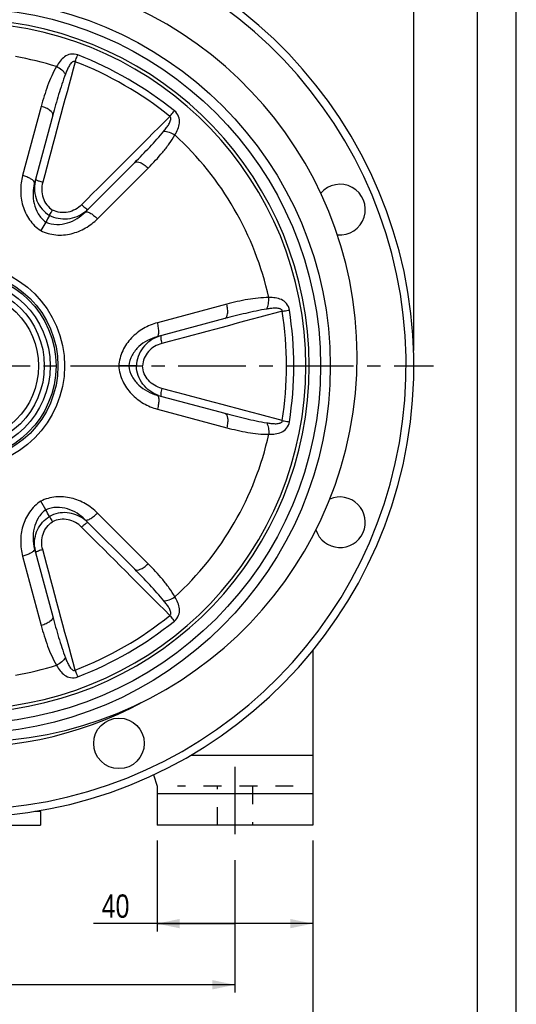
# Model space of a CAD drawing. Header units: millimetres. Extents: x 0 to 841, y 0 to 594.
# Tile 12 of 13: x 712 to 840, y 201 to 454. Entities that reach past the tile are written whole.
import ezdxf

# ---------------------------------------------------------------- set-up
doc = ezdxf.new("R2010")
doc.units = ezdxf.units.MM
doc.header["$LTSCALE"] = 46.2
doc.linetypes.add('CENTER', pattern=[0.6, 0.375, -0.075, 0.075, -0.075])
doc.linetypes.add('HIDDEN', pattern=[0.2, 0.1, -0.1])
doc.layers.get('0').update_dxf_attribs({"linetype": 'CONTINUOUS'})
for name, color, linetype in [('ASSI', 7, 'CONTINUOUS'), ('GEOM', 7, 'CONTINUOUS'), ('QUOTE', 7, 'CONTINUOUS')]:
    doc.layers.add(name, color=color, linetype=linetype)
doc.styles.get("Standard").update_dxf_attribs({"font": 'txt', "width": 0.8})
doc.dimstyles.new('DIMSTYLE_1', dxfattribs={"dimtxt": 6, "dimasz": 5.8, "dimexe": 1, "dimexo": 2, "dimgap": 0.75, "dimtad": 1, "dimdec": 3, "dimtxsty": 'Standard', "dimblk": '_FILLED', "dimblk1": '_FILLED', "dimblk2": '_FILLED', "dimcen": 0.09, "dimadec": 3, "dimazin": 2, "dimtp": 0.5, "dimtm": 0.5, "dimtfac": 1, "dimtdec": 3, "dimtofl": 0, "dimtmove": 0, "dimatfit": 3, "dimldrblk": '_FILLED', "dimfxl": 0, "dimtolj": 1, "dimarcsym": 0})
doc.dimstyles.new('DIMSTYLE_3', dxfattribs={"dimtxt": 6, "dimasz": 5.8, "dimexe": 1, "dimexo": 2, "dimgap": 0.75, "dimtad": 1, "dimdec": 3, "dimtxsty": 'Standard', "dimblk": '_FILLED', "dimblk1": '_FILLED', "dimblk2": '_FILLED', "dimcen": 0.09, "dimadec": 3, "dimazin": 2, "dimtp": 0.3, "dimtm": 0.3, "dimtfac": 1, "dimtdec": 3, "dimtofl": 0, "dimtmove": 0, "dimatfit": 3, "dimldrblk": '_FILLED', "dimfxl": 0, "dimtolj": 1, "dimarcsym": 0})

# ---------------------------------------------------------------- blocks, each defined once
blk = doc.blocks.new('_FILLED')
at = {"color": 0, "linetype": 'ByBlock'}
blk.add_solid([(0, 0), (-1, 0.207), (-1, -0.207)], dxfattribs=at)
blk = doc.blocks.new('*D1')
at = {"layer": 'QUOTE', "color": 2, "linetype": 'Continuous'}
for p, q in [((627.68, 238.09), (627.68, 204.04)), ((767.68, 238.09), (767.68, 204.04)), ((627.68, 206.04), (697.68, 206.04)), ((767.68, 206.04), (697.68, 206.04))]:
    blk.add_line(p, q, dxfattribs=at)
at = {"layer": 'QUOTE', "color": 2, "linetype": 'Continuous', "xscale": 5.8, "yscale": 5.8, "zscale": 5.8, "rotation": 180}
blk.add_blockref('_FILLED', (627.68, 206.04), dxfattribs=at)
at = {"layer": 'QUOTE', "color": 2, "linetype": 'Continuous', "xscale": 5.8, "yscale": 5.8, "zscale": 5.8}
blk.add_blockref('_FILLED', (767.68, 206.04), dxfattribs=at)
at = {"layer": 'QUOTE', "color": 2, "linetype": 'Continuous', "insert": (697.68, 213.54), "char_height": 6, "width": 16.8, "attachment_point": 2, "line_spacing_factor": 0.9}
blk.add_mtext('140', dxfattribs=at)
blk = doc.blocks.new('*D3')
at = {"layer": 'QUOTE', "color": 2, "linetype": 'Continuous'}
for p, q in [((747.68, 243.09), (747.68, 219.76)), ((787.68, 243.09), (787.68, 219.76)), ((767.68, 221.76), (731.36, 221.76)), ((747.68, 221.76), (767.68, 221.76)), ((787.68, 221.76), (767.68, 221.76))]:
    blk.add_line(p, q, dxfattribs=at)
at = {"layer": 'QUOTE', "color": 2, "linetype": 'Continuous', "xscale": 5.8, "yscale": 5.8, "zscale": 5.8, "rotation": 180}
blk.add_blockref('_FILLED', (747.68, 221.76), dxfattribs=at)
at = {"layer": 'QUOTE', "color": 2, "linetype": 'Continuous', "xscale": 5.8, "yscale": 5.8, "zscale": 5.8}
blk.add_blockref('_FILLED', (787.68, 221.76), dxfattribs=at)
at = {"layer": 'QUOTE', "color": 2, "linetype": 'Continuous', "insert": (740.56, 229.26), "char_height": 6, "width": 13.8, "attachment_point": 3, "line_spacing_factor": 0.9}
blk.add_mtext('40', dxfattribs=at)
blk = doc.blocks.new('*D4')
at = {"layer": 'QUOTE', "color": 2, "linetype": 'Continuous'}
for p, q in [((581.68, 369.09), (581.68, 530.41)), ((813.68, 369.09), (813.68, 530.41)), ((581.68, 528.41), (697.68, 528.41)), ((813.68, 528.41), (697.68, 528.41))]:
    blk.add_line(p, q, dxfattribs=at)
at = {"layer": 'QUOTE', "color": 2, "linetype": 'Continuous', "xscale": 5.8, "yscale": 5.8, "zscale": 5.8, "rotation": 180}
blk.add_blockref('_FILLED', (581.68, 528.41), dxfattribs=at)
at = {"layer": 'QUOTE', "color": 2, "linetype": 'Continuous', "xscale": 5.8, "yscale": 5.8, "zscale": 5.8}
blk.add_blockref('_FILLED', (813.68, 528.41), dxfattribs=at)
at = {"layer": 'QUOTE', "color": 2, "linetype": 'Continuous', "insert": (697.68, 535.91), "char_height": 6, "width": 19.8, "attachment_point": 2, "line_spacing_factor": 0.9}
blk.add_mtext('232', dxfattribs=at)
blk = doc.blocks.new('*D19')
at = {"layer": 'QUOTE', "color": 2, "linetype": 'Continuous'}
for p, q in [((607.68, 243.09), (607.68, 187.87)), ((787.68, 243.09), (787.68, 187.87)), ((607.68, 189.87), (697.68, 189.87)), ((787.68, 189.87), (697.68, 189.87))]:
    blk.add_line(p, q, dxfattribs=at)
at = {"layer": 'QUOTE', "color": 2, "linetype": 'Continuous', "xscale": 5.8, "yscale": 5.8, "zscale": 5.8, "rotation": 180}
blk.add_blockref('_FILLED', (607.68, 189.87), dxfattribs=at)
at = {"layer": 'QUOTE', "color": 2, "linetype": 'Continuous', "xscale": 5.8, "yscale": 5.8, "zscale": 5.8}
blk.add_blockref('_FILLED', (787.68, 189.87), dxfattribs=at)
at = {"layer": 'QUOTE', "color": 2, "linetype": 'Continuous', "insert": (697.68, 197.37), "char_height": 6, "width": 16.2, "attachment_point": 2, "line_spacing_factor": 0.9}
blk.add_mtext('180', dxfattribs=at)

msp = doc.modelspace()

# ---------------------------------------------------------------- linework, layer by layer
at = {"color": 7, "linetype": 'Continuous'}
for p, q in [((840, 0), (840, 594)), ((830, 10), (830, 584))]:
    msp.add_line(p, q, dxfattribs=at)
at = {"layer": 'ASSI', "color": 2, "linetype": 'CENTER'}
for p, q in [((697.6846, 365.0915), (818.6846, 365.0915)), ((767.6846, 262.0915), (767.6846, 242.0915))]:
    msp.add_line(p, q, dxfattribs=at)
at = {"layer": 'ASSI', "color": 7, "linetype": 'Continuous'}
for p, q in [((787.6846, 291.9065), (787.6846, 265.0915)), ((756.4724, 265.0915), (787.6846, 265.0915)), ((717.6846, 250.5915), (717.6846, 247.0915)), ((677.6846, 247.0915), (717.6846, 247.0915))]:
    msp.add_line(p, q, dxfattribs=at)
at = {"layer": 'ASSI', "color": 8, "linetype": 'HIDDEN'}
for p, q in [((763.1846, 247.0915), (763.1846, 257.0915)), ((772.1846, 257.0915), (772.1846, 247.0915))]:
    msp.add_line(p, q, dxfattribs=at)
at = {"layer": 'ASSI', "color": 7, "linetype": 'Continuous'}
for centre, radius in [((697.6846, 365.0915), 24.5), ((697.6846, 365.0915), 22.5), ((737.8664, 268.0842), 6.5)]:
    msp.add_circle(centre, radius, dxfattribs=at)
for centre, start, end in [((794.692, 405.2733), 263.830649, 139.815491), ((794.692, 324.9097), 197.457767, 114.122453)]:
    msp.add_arc(centre, 6.5, start, end, dxfattribs=at)
at = {"layer": 'GEOM', "color": 9, "linetype": 'Continuous'}
for p, q in [((717.8806, 431.8085), (713.113, 414.0158)), ((732.3401, 402.915), (745.3653, 415.9402)), ((765.5612, 380.9598), (747.7685, 376.1923)), ((747.7685, 353.9907), (765.5612, 349.2232)), ((745.3653, 314.2428), (732.3401, 327.268)), ((713.113, 316.1672), (717.8806, 298.3745)), ((717.6846, 250.5915), (716.2742, 250.5915))]:
    msp.add_line(p, q, dxfattribs=at)
at = {"layer": 'GEOM', "color": 7, "linetype": 'Continuous'}
for p, q in [((720.8455, 429.5291), (716.1761, 412.1026)), ((729.1518, 404.6113), (741.9088, 417.3682)), ((719.0419, 402.0833), (717.7573, 399.8583)), ((765.0696, 377.2524), (747.6433, 372.583)), ((740.3991, 365.0915), (737.8299, 365.0915)), ((747.6434, 357.6), (765.0696, 352.9306)), ((719.0419, 328.0997), (717.7573, 330.3247)), ((741.9088, 312.8148), (729.1518, 325.5718)), ((716.1762, 318.0802), (720.8455, 300.654)), ((787.6846, 265.0915), (787.6846, 247.0915)), ((746.7378, 260.0056), (747.6846, 257.0915)), ((747.6846, 257.0915), (747.6846, 247.0915)), ((787.6846, 255.0915), (747.6846, 255.0915)), ((717.6846, 250.5915), (717.6846, 247.0915)), ((787.6846, 247.0915), (747.6846, 247.0915))]:
    msp.add_line(p, q, dxfattribs=at)
at = {"layer": 'GEOM', "color": 8, "linetype": 'HIDDEN'}
msp.add_line((782.6846, 257.0915), (752.9419, 257.0915), dxfattribs=at)
at = {"layer": 'GEOM', "color": 7, "linetype": 'Continuous'}
for radius in [94.5, 23.9998, 20.9998, 19.5]:
    msp.add_circle((697.6846, 365.0915), radius, dxfattribs=at)
at = {"layer": 'GEOM', "color": 9, "linetype": 'Continuous'}
for radius in [92, 26.1919]:
    msp.add_circle((697.6846, 365.0915), radius, dxfattribs=at)
at = {"layer": 'GEOM', "color": 7, "linetype": 'Continuous'}
for centre, radius, start, end in [((697.6846, 365.0915), 116, 98.678951, 81.321049), ((700.0846, 367.4915), 99, 180, 81.80388), ((697.6846, 365.0915), 98, 100.58398, 298.302446), ((717.1846, 250.5915), 0.5, 0, 29.4589)]:
    msp.add_arc(centre, radius, start, end, dxfattribs=at)
at = {"layer": 'GEOM', "color": 9, "linetype": 'Continuous'}
for centre, radius, start, end in [((697.6846, 365.0915), 114, 98.831055, 81.168946), ((697.6846, 365.0915), 88.2166, 272.457274, 87.542726), ((697.6846, 365.0915), 89.07, 272.457274, 87.542726), ((697.6846, 365.0915), 80.6362, 72.581922, 80.328731), ((694.2066, 359.0674), 90.2279, 51.033088, 68.96691), ((693.3213, 357.534), 93.8332, 51.20982, 68.79018), ((697.6846, 365.0915), 80.6362, 12.581927, 47.418047), ((725.1141, 410.8275), 8.9635, 165.005346, 169.074055), ((723.5692, 411.7236), 8.9767, 307.810768, 314.993343), ((690.7334, 365.0915), 90.2231, 351.032609, 8.967391), ((688.963, 365.0915), 93.8282, 351.209353, 8.790647), ((751.0075, 364.2075), 8.9608, 105.006998, 109.530834), ((751.0076, 365.9761), 8.9614, 250.508227, 254.992977), ((697.6846, 365.0915), 80.6362, 312.581927, 347.418047), ((723.5679, 318.4566), 8.9796, 45.013074, 53.932733), ((725.1286, 319.3581), 8.9782, 186.135358, 190.512533), ((725.1122, 319.3547), 8.9614, 190.510216, 194.992983), ((694.2062, 371.1163), 90.2286, 291.03316, 308.966841), ((693.3209, 372.6496), 93.8339, 291.209885, 308.790115), ((697.6846, 365.0915), 80.6362, 279.671262, 287.418041)]:
    msp.add_arc(centre, radius, start, end, dxfattribs=at)
for points in [[(726.59, 443.2837), (723.8206, 432.9553), (721.0512, 422.6269), (718.2757, 412.3002)], [(750.9483, 429.2204), (743.3885, 421.6578), (735.8285, 414.0953), (728.273, 406.5283)], [(779.8537, 379.1548), (769.5244, 376.389), (759.1951, 373.6232), (748.8641, 370.8635)], [(779.8537, 351.0282), (769.5244, 353.794), (759.1951, 356.5598), (748.8641, 359.3195)], [(750.9483, 300.9626), (743.3885, 308.5252), (735.8285, 316.0877), (728.273, 323.6548)], [(726.59, 286.8994), (723.8206, 297.2277), (721.0512, 307.5561), (718.2757, 317.8828)]]:
    msp.add_open_spline(points, degree=3, dxfattribs=at)
for points, knots in [([(727.2687, 445.0111), (726.6934, 445.2349), (725.4564, 445.3755), (723.8418, 444.6492), (722.6733, 443.4524), (722.0886, 442.5198), (721.8226, 442.0308)], [0, 0, 0, 0, 0.27213934, 0.51683032, 0.75460675, 1, 1, 1, 1]), ([(726.59, 443.2837), (726.5082, 443.3331), (726.3138, 443.3857), (726.0384, 443.3023), (725.8093, 443.1502), (725.5468, 442.9023), (725.2714, 442.5447), (724.9897, 442.0832), (724.7393, 441.6011), (724.4343, 440.9383), (724.2311, 440.4283), (724.1024, 440.0851)], [0, 0, 0, 0, 0.06557891, 0.12927603, 0.1914653, 0.25313363, 0.37615343, 0.49963193, 0.62375852, 0.74854998, 1, 1, 1, 1]), ([(726.59, 443.2837), (726.6519, 443.4432), (726.8761, 444.0198), (727.1025, 444.5955), (727.2687, 445.0111)], [0, 0, 0, 0, 0.27659636, 1, 1, 1, 1]), ([(721.8226, 442.0308), (721.3616, 441.2518), (720.5401, 439.6269), (719.1626, 436.2326), (718.358, 433.5904), (717.8806, 431.8085)], [0, 0, 0, 0, 0.24722965, 0.49613227, 1, 1, 1, 1]), ([(724.1023, 440.0851), (723.849, 440.4804), (723.1409, 441.2193), (722.2978, 441.7808), (721.8223, 442.0303)], [0, 0, 0, 0, 0.46648174, 1, 1, 1, 1]), ([(724.1024, 440.0851), (723.4566, 438.3645), (722.321, 434.8573), (721.3232, 431.3117), (720.8455, 429.5291)], [0, 0, 0, 0, 0.49894395, 1, 1, 1, 1]), ([(720.8455, 429.5291), (720.9685, 429.9882), (720.36, 430.6345), (719.6653, 431.0864), (718.9191, 431.4755), (718.3082, 431.6914), (717.8806, 431.8085)], [0, 0, 0, 0, 0.36374145, 0.50460943, 0.66066787, 1, 1, 1, 1]), ([(750.9483, 429.2204), (751.0556, 429.3537), (751.4427, 429.8362), (751.8282, 430.3201), (752.105, 430.6718)], [0, 0, 0, 0, 0.27659491, 1, 1, 1, 1]), ([(752.2469, 424.4651), (752.5374, 424.94), (753.0529, 425.913), (753.5048, 427.5234), (753.3272, 429.2855), (752.5855, 430.2845), (752.105, 430.6718)], [0, 0, 0, 0, 0.24544172, 0.48325335, 0.72792654, 1, 1, 1, 1]), ([(749.4221, 425.4667), (749.6551, 425.75), (749.9953, 426.1811), (750.4169, 426.7769), (750.7093, 427.235), (750.968, 427.71), (751.1401, 428.1274), (751.2228, 428.4789), (751.2408, 428.7532), (751.1745, 429.033), (751.0318, 429.1744), (750.9483, 429.2204)], [0, 0, 0, 0, 0.25154869, 0.37638827, 0.50055757, 0.62407285, 0.74711502, 0.8087814, 0.87100646, 0.93463052, 1, 1, 1, 1]), ([(741.9088, 417.3682), (743.2137, 418.6732), (745.7854, 421.3101), (748.255, 424.0472), (749.4221, 425.4667)], [0, 0, 0, 0, 0.50105617, 1, 1, 1, 1]), ([(749.4221, 425.4667), (749.8911, 425.445), (750.885, 425.2012), (751.7929, 424.7518), (752.2467, 424.4647)], [0, 0, 0, 0, 0.4664879, 1, 1, 1, 1]), ([(745.3653, 415.9402), (746.6697, 417.2446), (748.5555, 419.2625), (750.8064, 422.1525), (751.8028, 423.6763), (752.2469, 424.4651)], [0, 0, 0, 0, 0.50386873, 0.75277096, 1, 1, 1, 1]), ([(741.9088, 417.3682), (742.2449, 417.7043), (743.1088, 417.5004), (743.8476, 417.1247), (744.5577, 416.6731), (745.0501, 416.252), (745.3653, 415.9402)], [0, 0, 0, 0, 0.36374146, 0.50460943, 0.66066788, 1, 1, 1, 1]), ([(713.113, 414.0158), (712.7779, 412.7651), (712.4233, 410.149), (712.967, 406.1999), (714.6897, 402.5349), (716.6399, 400.6031), (717.7573, 399.8584)], [0, 0, 0, 0, 0.24536673, 0.49373136, 0.74552673, 1, 1, 1, 1]), ([(716.1596, 412.3323), (716.0979, 412.5027), (715.7705, 412.8484), (715.1009, 413.2742), (714.1814, 413.6884), (713.4854, 413.9144), (713.113, 414.0158)], [0, 0, 0, 0, 0.15304716, 0.3825094, 0.67400502, 1, 1, 1, 1]), ([(716.3131, 412.5264), (716.1539, 411.7018), (716.0674, 409.9976), (716.6718, 407.5143), (717.9909, 405.3201), (719.2984, 404.2072), (720.0202, 403.7773)], [0, 0, 0, 0, 0.24994856, 0.4999096, 0.74998199, 1, 1, 1, 1]), ([(716.4559, 413.1466), (716.4529, 413.1354), (716.4585, 413.0634), (716.5217, 413.0156), (716.5667, 412.9806)], [0, 0, 0, 0, 0.1692906, 1, 1, 1, 1]), ([(716.5667, 412.9806), (716.59, 412.9625), (716.7113, 412.8783), (716.8437, 412.8116), (716.9508, 412.7618)], [0, 0, 0, 0, 0.19948577, 1, 1, 1, 1]), ([(716.9508, 412.7618), (717.0421, 412.7193), (717.4734, 412.537), (717.9212, 412.396), (718.2757, 412.3002)], [0, 0, 0, 0, 0.21524261, 1, 1, 1, 1]), ([(716.1761, 412.1026), (715.9486, 411.2536), (715.6786, 409.4767), (715.9276, 406.7487), (716.9615, 404.1066), (718.2629, 402.65), (719.0418, 402.0833)], [0, 0, 0, 0, 0.23931483, 0.48441768, 0.73775825, 1, 1, 1, 1]), ([(716.1761, 412.1026), (716.1907, 412.1571), (716.1891, 412.2385), (716.1668, 412.3125), (716.1596, 412.3323)], [0, 0, 0, 0, 0.72788059, 1, 1, 1, 1]), ([(718.2757, 412.3002), (718.1017, 411.6523), (717.9328, 410.2985), (718.2663, 408.2777), (719.2083, 406.4435), (720.2342, 405.5041), (720.8127, 405.1505)], [0, 0, 0, 0, 0.24875165, 0.49812742, 0.74861694, 1, 1, 1, 1]), ([(728.273, 406.5283), (727.7989, 406.0534), (726.7106, 405.2303), (724.7937, 404.5087), (722.7344, 404.4076), (721.4081, 404.8264), (720.8127, 405.1505)], [0, 0, 0, 0, 0.24880668, 0.4982066, 0.74865556, 1, 1, 1, 1]), ([(728.273, 406.5283), (728.4522, 406.3498), (728.795, 406.0296), (729.2726, 405.6439), (729.6191, 405.4222), (729.8201, 405.348), (729.8978, 405.3573), (729.9159, 405.3754)], [0, 0, 0, 0, 0.36965239, 0.68409894, 0.8994428, 0.96248637, 1, 1, 1, 1]), ([(717.7573, 399.8584), (718.9612, 399.2632), (721.6093, 398.5399), (725.6447, 398.8808), (729.3365, 400.3843), (731.4245, 401.9995), (732.3401, 402.915)], [0, 0, 0, 0, 0.25449705, 0.50630045, 0.75463398, 1, 1, 1, 1]), ([(719.0418, 402.0833), (719.9223, 401.6921), (721.8348, 401.2932), (724.6401, 401.7192), (727.1268, 402.8676), (728.5303, 403.9898), (729.1518, 404.6113)], [0, 0, 0, 0, 0.26231642, 0.51566749, 0.76072147, 1, 1, 1, 1]), ([(729.0724, 404.6317), (728.4408, 404.1415), (727.0376, 403.3271), (724.6824, 402.7282), (722.2504, 402.8275), (720.7182, 403.3869), (720.0202, 403.7773)], [0, 0, 0, 0, 0.24994927, 0.49992858, 0.74998054, 1, 1, 1, 1]), ([(729.1517, 404.6112), (729.2646, 404.724), (729.5992, 404.7386), (730.0024, 404.6105), (730.4186, 404.4167), (730.874, 404.1393), (731.5429, 403.6564), (732.0258, 403.2268), (732.3401, 402.915)], [0, 0, 0, 0, 0.12684902, 0.2238871, 0.34505899, 0.4878256, 0.64813762, 1, 1, 1, 1]), ([(776.385, 382.6571), (775.4798, 382.6669), (773.6619, 382.5658), (770.0336, 382.0616), (767.3432, 381.4373), (765.5612, 380.9598)], [0, 0, 0, 0, 0.24722965, 0.49613228, 1, 1, 1, 1]), ([(775.8398, 379.7099), (776.0555, 380.127), (776.3413, 381.1096), (776.4061, 382.1205), (776.3845, 382.6571)], [0, 0, 0, 0, 0.46648173, 1, 1, 1, 1]), ([(781.689, 379.4308), (781.5953, 380.0409), (781.0985, 381.1824), (779.6621, 382.2176), (778.0415, 382.6312), (776.9414, 382.6712), (776.385, 382.657)], [0, 0, 0, 0, 0.27214633, 0.51683971, 0.75461134, 1, 1, 1, 1]), ([(765.0696, 377.2524), (765.5287, 377.3754), (765.7842, 378.2256), (765.8282, 379.0532), (765.7921, 379.8939), (765.6737, 380.5309), (765.5612, 380.9598)], [0, 0, 0, 0, 0.36374145, 0.50460943, 0.66066787, 1, 1, 1, 1]), ([(775.8399, 379.7099), (774.0269, 379.4089), (770.4218, 378.6387), (766.8523, 377.73), (765.0696, 377.2524)], [0, 0, 0, 0, 0.49894395, 1, 1, 1, 1]), ([(779.8537, 379.1548), (779.8557, 379.2504), (779.8039, 379.4451), (779.5939, 379.6418), (779.3477, 379.7642), (779.0017, 379.8676), (778.5544, 379.9273), (778.0138, 379.9404), (777.4711, 379.9162), (776.7446, 379.849), (776.2015, 379.77), (775.8399, 379.7099)], [0, 0, 0, 0, 0.0655904, 0.12928807, 0.19148012, 0.25314943, 0.37616827, 0.49964366, 0.62376702, 0.74855552, 1, 1, 1, 1]), ([(779.8537, 379.1548), (780.0228, 379.181), (780.6343, 379.275), (781.2461, 379.3669), (781.689, 379.4308)], [0, 0, 0, 0, 0.27659669, 1, 1, 1, 1]), ([(747.7685, 376.1923), (746.5178, 375.8571), (744.075, 374.8563), (740.9268, 372.4109), (738.6142, 369.0864), (737.9161, 366.4316), (737.8299, 365.0915)], [0, 0, 0, 0, 0.2453596, 0.4937114, 0.74553402, 1, 1, 1, 1]), ([(747.6432, 372.583), (747.7974, 372.6243), (747.9773, 372.9068), (748.068, 373.32), (748.1083, 373.7774), (748.0957, 374.3105), (748.012, 375.1312), (747.8814, 375.7642), (747.7685, 376.1923)], [0, 0, 0, 0, 0.12684902, 0.2238871, 0.34505899, 0.4878256, 0.64813762, 1, 1, 1, 1]), ([(747.6433, 372.583), (746.7944, 372.3555), (745.1206, 371.7011), (742.8826, 370.1216), (741.1113, 367.9052), (740.5004, 366.0496), (740.3991, 365.0916)], [0, 0, 0, 0, 0.23928584, 0.48435977, 0.73772683, 1, 1, 1, 1]), ([(748.0117, 372.6527), (747.2257, 372.374), (745.723, 371.5921), (743.8972, 369.8303), (742.6727, 367.603), (742.3667, 365.9261), (742.3553, 365.0918)], [0, 0, 0, 0, 0.24995257, 0.49986797, 0.74992316, 1, 1, 1, 1]), ([(748.6872, 372.8626), (748.6624, 372.856), (748.6155, 372.7934), (748.5793, 372.5822), (748.598, 372.1713), (748.6932, 371.5648), (748.7992, 371.1079), (748.8641, 370.8635)], [0, 0, 0, 0, 0.03751383, 0.10055747, 0.31590099, 0.63034701, 1, 1, 1, 1]), ([(748.8641, 370.8635), (748.216, 370.6902), (746.9593, 370.1597), (745.3762, 368.8607), (744.2584, 367.1279), (743.9579, 365.7695), (743.9408, 365.0915)], [0, 0, 0, 0, 0.24872973, 0.49806831, 0.74854046, 1, 1, 1, 1]), ([(737.8299, 365.0915), (737.9164, 363.7514), (738.614, 361.0966), (740.9269, 357.7722), (744.0749, 355.3267), (746.5177, 354.3259), (747.7685, 353.9907)], [0, 0, 0, 0, 0.25447303, 0.50628539, 0.75462558, 1, 1, 1, 1]), ([(740.3991, 365.0916), (740.5005, 364.1335), (741.1112, 362.2778), (742.8828, 360.0613), (745.1207, 358.4819), (746.7944, 357.8275), (747.6434, 357.6)], [0, 0, 0, 0, 0.26229584, 0.51565558, 0.76071563, 1, 1, 1, 1]), ([(748.0175, 357.5282), (747.2307, 357.8067), (745.7266, 358.5882), (743.8987, 360.3504), (742.6729, 362.5789), (742.3667, 364.2569), (742.3553, 365.0918)], [0, 0, 0, 0, 0.24994796, 0.49986558, 0.74992246, 1, 1, 1, 1]), ([(748.8641, 359.3195), (748.216, 359.4928), (746.9593, 360.0233), (745.3762, 361.3223), (744.2584, 363.0552), (743.9579, 364.4135), (743.9408, 365.0915)], [0, 0, 0, 0, 0.24872525, 0.49806574, 0.74853928, 1, 1, 1, 1]), ([(747.6432, 357.6), (747.7974, 357.5587), (747.9773, 357.2762), (748.068, 356.863), (748.1083, 356.4056), (748.0957, 355.8725), (748.012, 355.0518), (747.8814, 354.4188), (747.7685, 353.9907)], [0, 0, 0, 0, 0.12684902, 0.2238871, 0.34505899, 0.4878256, 0.64813762, 1, 1, 1, 1]), ([(748.8641, 359.3195), (748.7992, 359.0751), (748.6932, 358.6182), (748.598, 358.0117), (748.5793, 357.6008), (748.6155, 357.3897), (748.6624, 357.327), (748.6872, 357.3204)], [0, 0, 0, 0, 0.36965292, 0.68409896, 0.89944251, 0.96248616, 1, 1, 1, 1]), ([(765.0696, 352.9306), (766.8523, 352.453), (770.4218, 351.5443), (774.0269, 350.7742), (775.8399, 350.4732)], [0, 0, 0, 0, 0.50105617, 1, 1, 1, 1]), ([(765.0696, 352.9306), (765.5287, 352.8076), (765.7842, 351.9574), (765.8282, 351.1298), (765.7921, 350.2891), (765.6737, 349.6521), (765.5612, 349.2232)], [0, 0, 0, 0, 0.36374146, 0.50460943, 0.66066788, 1, 1, 1, 1]), ([(775.8399, 350.4732), (776.2016, 350.413), (776.745, 350.3339), (777.4719, 350.2667), (778.0148, 350.2426), (778.5555, 350.256), (779.003, 350.3156), (779.3488, 350.4197), (779.5954, 350.5414), (779.8046, 350.7387), (779.8556, 350.9329), (779.8537, 351.0282)], [0, 0, 0, 0, 0.25154869, 0.37638827, 0.50055758, 0.62407286, 0.74711504, 0.80878142, 0.87100647, 0.93463053, 1, 1, 1, 1]), ([(775.8399, 350.4731), (776.0555, 350.0561), (776.3413, 349.0735), (776.406, 348.0625), (776.3843, 347.526)], [0, 0, 0, 0, 0.4664879, 1, 1, 1, 1]), ([(776.3848, 347.526), (776.9413, 347.5119), (778.0417, 347.5519), (779.6623, 347.9658), (781.0995, 349.0006), (781.5939, 350.1425), (781.689, 350.7523)], [0, 0, 0, 0, 0.24544172, 0.48325335, 0.72792654, 1, 1, 1, 1]), ([(779.8537, 351.0282), (780.0228, 351.002), (780.6343, 350.908), (781.2461, 350.8161), (781.689, 350.7523)], [0, 0, 0, 0, 0.27659489, 1, 1, 1, 1]), ([(765.5612, 349.2232), (767.3431, 348.7457), (770.0335, 348.1215), (773.6618, 347.6172), (775.4797, 347.5162), (776.3848, 347.526)], [0, 0, 0, 0, 0.50386873, 0.75277096, 1, 1, 1, 1]), ([(732.3401, 327.268), (731.4246, 328.1835), (729.3366, 329.7985), (725.6449, 331.3022), (721.6095, 331.6429), (718.9611, 330.9202), (717.7573, 330.3247)], [0, 0, 0, 0, 0.24534399, 0.49368375, 0.74549558, 1, 1, 1, 1]), ([(717.7573, 330.3247), (716.6396, 329.58), (714.6896, 327.6478), (712.967, 323.9828), (712.4232, 320.0338), (712.7779, 317.418), (713.113, 316.1672)], [0, 0, 0, 0, 0.25449805, 0.50630091, 0.75463411, 1, 1, 1, 1]), ([(719.0419, 328.0998), (718.2627, 327.533), (716.9611, 326.0759), (715.9274, 323.4336), (715.6786, 320.7058), (715.9487, 318.9291), (716.1762, 318.0802)], [0, 0, 0, 0, 0.26231667, 0.5156681, 0.76072178, 1, 1, 1, 1]), ([(729.1518, 325.5718), (728.5304, 326.1932), (727.1269, 327.3154), (724.6403, 328.4638), (721.8351, 328.8898), (719.9224, 328.4911), (719.0419, 328.0998)], [0, 0, 0, 0, 0.23926604, 0.48431064, 0.73766521, 1, 1, 1, 1]), ([(728.8545, 325.7151), (728.2265, 326.1724), (726.8432, 326.9263), (724.5447, 327.4618), (722.1842, 327.3352), (720.6988, 326.7852), (720.0203, 326.4057)], [0, 0, 0, 0, 0.24990294, 0.4998421, 0.74990762, 1, 1, 1, 1]), ([(729.1517, 325.5719), (729.2646, 325.459), (729.5992, 325.4444), (730.0024, 325.5725), (730.4186, 325.7663), (730.874, 326.0437), (731.5429, 326.5266), (732.0258, 326.9562), (732.3401, 327.268)], [0, 0, 0, 0, 0.12684902, 0.2238871, 0.34505899, 0.4878256, 0.64813762, 1, 1, 1, 1]), ([(716.2019, 318.3986), (716.1187, 319.172), (716.1559, 320.7488), (716.8404, 323.0106), (718.1311, 324.9946), (719.3515, 326.0073), (720.0203, 326.4057)], [0, 0, 0, 0, 0.24990066, 0.49984031, 0.74990663, 1, 1, 1, 1]), ([(718.2757, 317.8828), (718.1017, 318.5307), (717.9328, 319.8843), (718.2662, 321.9048), (719.208, 323.7392), (720.2341, 324.6787), (720.8127, 325.0325)], [0, 0, 0, 0, 0.24872487, 0.49806501, 0.74853819, 1, 1, 1, 1]), ([(728.273, 323.6548), (727.799, 324.1294), (726.7111, 324.9525), (724.7946, 325.674), (722.7351, 325.7756), (721.4084, 325.3567), (720.8127, 325.0325)], [0, 0, 0, 0, 0.24872973, 0.49806831, 0.74854046, 1, 1, 1, 1]), ([(729.9159, 324.8076), (729.8978, 324.8257), (729.8201, 324.835), (729.6191, 324.7608), (729.2726, 324.5391), (728.795, 324.1534), (728.4522, 323.8332), (728.273, 323.6548)], [0, 0, 0, 0, 0.03751383, 0.10055747, 0.31590099, 0.63034701, 1, 1, 1, 1]), ([(716.1596, 317.8507), (716.0979, 317.6803), (715.7705, 317.3346), (715.1009, 316.9088), (714.1814, 316.4946), (713.4854, 316.2686), (713.113, 316.1672)], [0, 0, 0, 0, 0.15304716, 0.3825094, 0.67400501, 1, 1, 1, 1]), ([(716.1761, 318.0804), (716.1907, 318.026), (716.1891, 317.9445), (716.1668, 317.8705), (716.1596, 317.8507)], [0, 0, 0, 0, 0.7278806, 1, 1, 1, 1]), ([(716.5667, 317.2025), (716.5477, 317.1876), (716.4986, 317.1462), (716.4446, 317.0786), (716.4559, 317.0364)], [0, 0, 0, 0, 0.35617964, 1, 1, 1, 1]), ([(716.9508, 317.4213), (716.9108, 317.4026), (716.7784, 317.3381), (716.6483, 317.2659), (716.5667, 317.2025)], [0, 0, 0, 0, 0.29914558, 1, 1, 1, 1]), ([(718.2757, 317.8828), (718.1514, 317.8492), (717.7022, 317.7191), (717.2584, 317.5643), (716.9508, 317.4213)], [0, 0, 0, 0, 0.27508217, 1, 1, 1, 1]), ([(741.9088, 312.8148), (742.2449, 312.4787), (743.1088, 312.6826), (743.8476, 313.0583), (744.5577, 313.5099), (745.0501, 313.931), (745.3653, 314.2428)], [0, 0, 0, 0, 0.36374145, 0.50460943, 0.66066787, 1, 1, 1, 1]), ([(752.247, 305.7178), (751.8029, 306.5066), (750.8064, 308.0304), (748.5556, 310.9205), (746.6698, 312.9384), (745.3653, 314.2428)], [0, 0, 0, 0, 0.24722965, 0.49613228, 1, 1, 1, 1]), ([(749.4221, 304.7163), (748.255, 306.1358), (745.7854, 308.8729), (743.2137, 311.5098), (741.9088, 312.8148)], [0, 0, 0, 0, 0.49894395, 1, 1, 1, 1]), ([(750.9483, 300.9626), (751.0321, 301.0087), (751.1749, 301.1509), (751.2403, 301.4311), (751.2231, 301.7056), (751.1396, 302.0569), (750.9677, 302.4741), (750.7088, 302.9488), (750.4165, 303.4067), (749.995, 304.0023), (749.655, 304.4332), (749.4221, 304.7163)], [0, 0, 0, 0, 0.06559043, 0.1292881, 0.19148016, 0.25314946, 0.3761683, 0.49964368, 0.62376704, 0.74855553, 1, 1, 1, 1]), ([(749.4222, 304.7163), (749.8912, 304.7381), (750.885, 304.9818), (751.7929, 305.4312), (752.2468, 305.7182)], [0, 0, 0, 0, 0.46648173, 1, 1, 1, 1]), ([(752.105, 299.5112), (752.5865, 299.8975), (753.3267, 300.8985), (753.505, 302.66), (753.0528, 304.2703), (752.5375, 305.243), (752.247, 305.7178)], [0, 0, 0, 0, 0.27214633, 0.51683971, 0.75461134, 1, 1, 1, 1]), ([(720.8455, 300.654), (720.9685, 300.1948), (720.36, 299.5485), (719.6653, 299.0966), (718.9191, 298.7075), (718.3082, 298.4916), (717.8806, 298.3745)], [0, 0, 0, 0, 0.36374157, 0.50460955, 0.66066797, 1, 1, 1, 1]), ([(720.8455, 300.654), (721.3231, 298.8713), (722.3211, 295.3258), (723.4563, 291.8184), (724.1024, 290.0979)], [0, 0, 0, 0, 0.50104909, 1, 1, 1, 1]), ([(750.9483, 300.9626), (751.0556, 300.8293), (751.4428, 300.3468), (751.8282, 299.8629), (752.105, 299.5112)], [0, 0, 0, 0, 0.27659669, 1, 1, 1, 1]), ([(717.8806, 298.3745), (718.3578, 296.5927), (719.1636, 293.9511), (720.539, 290.556), (721.3607, 288.9309), (721.8225, 288.1524)], [0, 0, 0, 0, 0.50381433, 0.75277972, 1, 1, 1, 1]), ([(724.1024, 290.0979), (723.849, 289.7026), (723.141, 288.9638), (722.2978, 288.4023), (721.8223, 288.1528)], [0, 0, 0, 0, 0.4664879, 1, 1, 1, 1]), ([(724.1024, 290.0979), (724.2312, 289.7546), (724.4344, 289.2444), (724.7396, 288.5814), (724.9901, 288.0991), (725.2721, 287.6376), (725.5475, 287.2799), (725.8105, 287.0325), (726.0391, 286.8798), (726.3146, 286.7971), (726.5084, 286.85), (726.59, 286.8994)], [0, 0, 0, 0, 0.25153822, 0.37637252, 0.50053649, 0.62404658, 0.74708374, 0.80874797, 0.8709513, 0.9345855, 1, 1, 1, 1]), ([(721.8225, 288.1524), (722.0886, 287.6634), (722.6734, 286.7304), (723.8421, 285.534), (725.4569, 284.8066), (726.6929, 284.9495), (727.2687, 285.1719)], [0, 0, 0, 0, 0.24543829, 0.48324562, 0.72791197, 1, 1, 1, 1]), ([(726.59, 286.8994), (726.6519, 286.7398), (726.8762, 286.1633), (727.1025, 285.5875), (727.2687, 285.1719)], [0, 0, 0, 0, 0.27659483, 1, 1, 1, 1])]:
    msp.add_open_spline(points, degree=3, knots=knots, dxfattribs=at)
at = {"layer": 'GEOM', "color": 7, "linetype": 'Continuous'}
for points, knots in [([(720.02, 403.7775), (720.0569, 403.8416), (720.3233, 404.298), (720.5855, 404.7568), (720.8127, 405.1505)], [0, 0, 0, 0, 0.13993519, 1, 1, 1, 1]), ([(742.3553, 365.0915), (742.4293, 365.0914), (742.9578, 365.0949), (743.4863, 365.0916), (743.9408, 365.0915)], [0, 0, 0, 0, 0.1399457, 1, 1, 1, 1]), ([(720.02, 326.4055), (720.0568, 326.3414), (720.3242, 325.8856), (720.5856, 325.4262), (720.8127, 325.0325)], [0, 0, 0, 0, 0.13994592, 1, 1, 1, 1])]:
    msp.add_open_spline(points, degree=3, knots=knots, dxfattribs=at)
for points in [[(720.0202, 403.7773), (719.6939, 403.2128), (719.3678, 402.6481), (719.0418, 402.0833)], [(742.3553, 365.0918), (741.7032, 365.0914), (741.0512, 365.0916), (740.3991, 365.0916)], [(720.0203, 326.4057), (719.6939, 326.9702), (719.3679, 327.535), (719.0419, 328.0998)]]:
    msp.add_open_spline(points, degree=3, dxfattribs=at)

# ---------------------------------------------------------------- dimensions: what is measured, and where the dimension line sits
at = {"layer": 'QUOTE', "color": 2, "linetype": 'Continuous'}
for base, p1, p2, dimstyle, picture, middle in [((813.6846, 528.4131), (581.6846, 367.0915), (813.6846, 367.0915), 'DIMSTYLE_1', '*D4', (697.2846, 528.4131)), ((787.6846, 189.8723), (607.6846, 245.0915), (787.6846, 245.0915), 'DIMSTYLE_1', '*D19', (697.2846, 189.8723)), ((787.6846, 221.7607), (747.6846, 245.0915), (787.6846, 245.0915), 'DIMSTYLE_3', '*D3', (735.5564, 221.7607)), ((767.6846, 206.0379), (627.6846, 240.0915), (767.6846, 240.0915), 'DIMSTYLE_1', '*D1', (697.2846, 206.0379))]:
    dim = msp.add_linear_dim(base=base, p1=p1, p2=p2, dimstyle=dimstyle, dxfattribs=at)
    dim.commit()
    dim.dimension.update_dxf_attribs({"geometry": picture, "text_midpoint": middle, "dimtype": 160})

doc.saveas('drawing.dxf')
